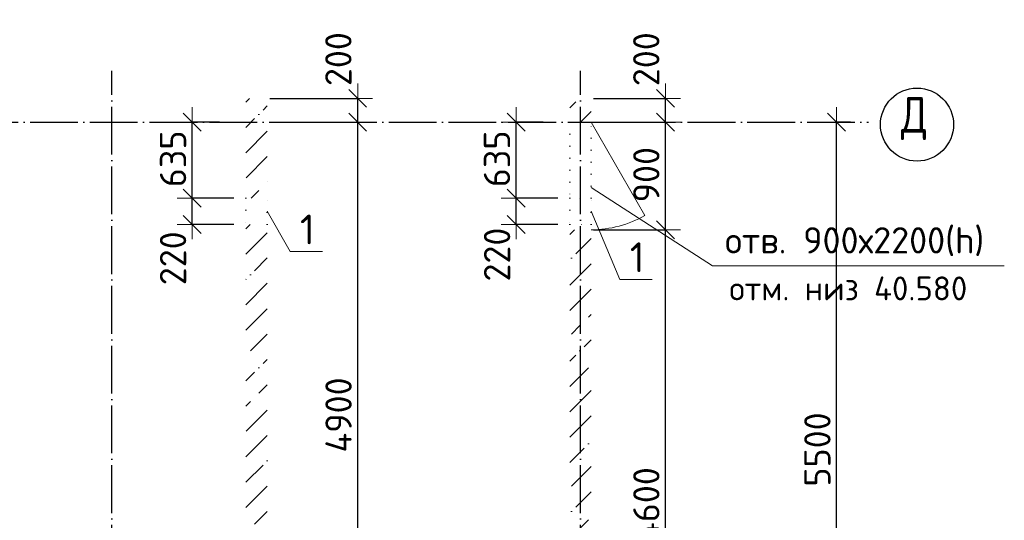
# Model space of a CAD drawing. Header units: millimetres. Extents: x 31376 to 89568, y 5935 to 20657.
# Tile 5 of 6: x 56089 to 64326, y 10568 to 14758. Entities that reach past the tile are written whole.
import ezdxf

# ---------------------------------------------------------------- set-up
doc = ezdxf.new("R2010")
doc.units = ezdxf.units.MM
doc.header["$PDMODE"] = 65
for name, pattern in [('______11', [500, 400, -50, 0, -50]), ('______5', [1100, 800, -100, 100, -100]), ('______9', [100, 0, -100])]:
    doc.linetypes.add(name, pattern=pattern)
for name, color, linetype, lineweight in [('Высотная отметка (окна)', 7, 'Continuous', 13), ('Высотная отметка (отверстия)', 7, 'Continuous', 13), ('Макрос окна_ общее', 7, 'Continuous', 13), ('Размерная линия_ общее', 7, 'Continuous', 13), ('Стена_ общее', 7, 'Continuous', 35)]:
    doc.layers.add(name, color=color, linetype=linetype, lineweight=lineweight)
doc.layers.add('Осевая линия_ общее', color=7, linetype='______5', lineweight=13, true_color=0xa0a0a0)
doc.styles.add('ISOCPEUR', font='ISOCPEUR')
doc.dimstyles.new('DIMSTYLE_2', dxfattribs={"dimtxt": 220, "dimasz": 250, "dimexe": 0, "dimexo": 0, "dimgap": 110, "dimtad": 2, "dimdec": 0, "dimrnd": 5, "dimzin": 12, "dimdsep": 46, "dimtxsty": 'ISOCPEUR', "dimblk1": 'ALL_ML_STRICH', "dimblk2": 'ALL_ML_STRICH', "dimsah": 1, "dimcen": 0, "dimclrd": 7, "dimclre": 256, "dimclrt": 7, "dimadec": 0, "dimazin": 0, "dimtfac": 1, "dimtdec": 0, "dimtix": 1, "dimtmove": 2, "dimatfit": 3, "dimfxl": 0, "dimtzin": 0, "dimlwd": 0, "dimlwe": -3, "dimarcsym": 0})
doc.dimstyles.new('DIMSTYLE_3', dxfattribs={"dimtxt": 220, "dimasz": 250, "dimexe": 0, "dimexo": 0, "dimgap": 110, "dimtad": 2, "dimdec": 0, "dimrnd": 5, "dimzin": 12, "dimdsep": 46, "dimtxsty": 'ISOCPEUR', "dimblk1": 'ALL_ML_STRICH', "dimblk2": 'ALL_ML_STRICH', "dimsah": 1, "dimcen": 0, "dimclrd": 7, "dimclre": 256, "dimclrt": 7, "dimadec": 0, "dimazin": 0, "dimtfac": 1, "dimtdec": 0, "dimtix": 1, "dimtmove": 2, "dimatfit": 3, "dimfxl": 0, "dimtzin": 0, "dimlwd": 0, "dimlwe": -3, "dimarcsym": 0})
doc.dimstyles.new('DIMSTYLE_5', dxfattribs={"dimtxt": 220, "dimasz": 250, "dimexe": 0, "dimexo": 0, "dimgap": 110, "dimtad": 2, "dimdec": 0, "dimrnd": 5, "dimzin": 12, "dimdsep": 46, "dimtxsty": 'ISOCPEUR', "dimblk1": 'ALL_ML_STRICH', "dimblk2": 'ALL_ML_STRICH', "dimsah": 1, "dimcen": 0, "dimclrd": 7, "dimclre": 256, "dimclrt": 7, "dimadec": 0, "dimazin": 0, "dimtfac": 1, "dimtdec": 0, "dimtix": 1, "dimtmove": 2, "dimatfit": 3, "dimfxl": 0, "dimtvp": 1.2, "dimtzin": 0, "dimlwd": 0, "dimlwe": -3, "dimarcsym": 0})
pattern_1 = [(45, (0, 0), (-212.132, 212.132), [400, -50, 0, -50]), (45, (-106.07, 106.07), (-212.132, 212.132), [800, -100, 100, -100])]

# ---------------------------------------------------------------- blocks, each defined once
blk = doc.blocks.new('ALL_ML_STRICH')
at = {"color": 0, "linetype": 'ByBlock', "lineweight": -2}
for p, q in [((0, -0.5), (0, 0.5)), ((-1, 0), (0.5, 0)), ((-0.3, -0.3), (0.3, 0.3))]:
    blk.add_line(p, q, dxfattribs=at)
blk = doc.blocks.new('*D3')
at = {"layer": 'DEFPOINTS', "color": 7, "linetype": 'Continuous', "lineweight": 13, "transparency": 33554687}
for p in [(63058.7, 13900), (62922.4, 8400), (62922.4, 8400)]:
    blk.add_point(p, dxfattribs=at)
at = {"layer": 'Размерная линия_ общее', "color": 253, "linetype": 'Continuous', "lineweight": -2, "true_color": 0xa0a0a0, "transparency": 33554687}
for p, q in [((63038.7, 13900), (62922.4, 13900)), ((62922.4, 8400), (62922.4, 8400))]:
    blk.add_line(p, q, dxfattribs=at)
at = {"layer": 'Размерная линия_ общее', "color": 7, "linetype": 'Continuous', "lineweight": -2, "transparency": 33554687}
blk.add_line((62922.4, 8400), (62922.4, 13900), dxfattribs=at)
at = {"layer": 'Размерная линия_ общее', "color": 7, "linetype": 'Continuous', "lineweight": 13, "transparency": 33554687, "xscale": 250, "yscale": 250, "zscale": 250}
for p, rotation in [((62922.4, 13900), 90), ((62922.4, 8400), 270)]:
    blk.add_blockref('ALL_ML_STRICH', p, dxfattribs=dict(at, rotation=rotation))
at = {"layer": 'Размерная линия_ общее', "color": 7, "linetype": 'Continuous', "lineweight": 13, "transparency": 33554687, "insert": (62762.4, 11161), "char_height": 220, "width": 880, "attachment_point": 5, "rotation": 90, "style": 'ISOCPEUR'}
blk.add_mtext('\\A1;{5500}', dxfattribs=at)
blk = doc.blocks.new('СЛОЖНЫЙ_ОБЪЕКТ_0')
at = {"layer": 'Осевая линия_ общее', "color": 253, "linetype": '______11', "lineweight": -3, "true_color": 0xa0a0a0, "transparency": 33554687}
for p, q in [((56860, 6628.5), (56860, 14330)), ((60780, 6628.5), (60780, 14330)), ((31670, 13900), (63190, 13900))]:
    blk.add_line(p, q, dxfattribs=at)
at = {"layer": 'Осевая линия_ общее', "color": 7, "linetype": 'Continuous', "lineweight": 25, "transparency": 33554687}
blk.add_circle((63595.8, 13880.5), 305.8, dxfattribs=at)
at = {"layer": 'Осевая линия_ общее', "color": 7, "linetype": 'Continuous', "lineweight": 25, "transparency": 33554687, "insert": (63460.8, 13750), "char_height": 300, "width": 392.646, "attachment_point": 7, "style": 'ISOCPEUR'}
blk.add_mtext('\\W0.82;Д', dxfattribs=at)
blk = doc.blocks.new('*D29')
at = {"layer": 'DEFPOINTS', "color": 7, "linetype": 'Continuous', "lineweight": 13, "transparency": 33554687}
for p in [(58160, 13900), (58160, 9000), (58916.2, 9000)]:
    blk.add_point(p, dxfattribs=at)
at = {"layer": 'Размерная линия_ общее', "color": 253, "linetype": 'Continuous', "lineweight": -2, "true_color": 0xa0a0a0, "transparency": 33554687}
for p, q in [((58180, 13900), (58916.2, 13900)), ((58180, 9000), (58916.2, 9000))]:
    blk.add_line(p, q, dxfattribs=at)
at = {"layer": 'Размерная линия_ общее', "color": 7, "linetype": 'Continuous', "lineweight": -2, "transparency": 33554687}
blk.add_line((58916.2, 9000), (58916.2, 13900), dxfattribs=at)
at = {"layer": 'Размерная линия_ общее', "color": 7, "linetype": 'Continuous', "lineweight": 13, "transparency": 33554687, "xscale": 250, "yscale": 250, "zscale": 250}
for p, rotation in [((58916.2, 13900), 90), ((58916.2, 9000), 270)]:
    blk.add_blockref('ALL_ML_STRICH', p, dxfattribs=dict(at, rotation=rotation))
at = {"layer": 'Размерная линия_ общее', "color": 7, "linetype": 'Continuous', "lineweight": 13, "transparency": 33554687, "insert": (58756.2, 11450), "char_height": 220, "width": 880, "attachment_point": 5, "rotation": 90, "style": 'ISOCPEUR'}
blk.add_mtext('\\A1;{4900}', dxfattribs=at)
blk = doc.blocks.new('*D30')
at = {"layer": 'DEFPOINTS', "color": 7, "linetype": 'Continuous', "lineweight": 13, "transparency": 33554687}
for p in [(58160, 14100), (58160, 13900), (58916.2, 13900)]:
    blk.add_point(p, dxfattribs=at)
at = {"layer": 'Размерная линия_ общее', "color": 253, "linetype": 'Continuous', "lineweight": -2, "true_color": 0xa0a0a0, "transparency": 33554687}
for p, q in [((58180, 14100), (58916.2, 14100)), ((58180, 13900), (58916.2, 13900))]:
    blk.add_line(p, q, dxfattribs=at)
at = {"layer": 'Размерная линия_ общее', "color": 7, "linetype": 'Continuous', "lineweight": -2, "transparency": 33554687}
blk.add_line((58916.2, 13900), (58916.2, 14100), dxfattribs=at)
at = {"layer": 'Размерная линия_ общее', "color": 7, "linetype": 'Continuous', "lineweight": 13, "transparency": 33554687, "xscale": 250, "yscale": 250, "zscale": 250}
for p, rotation in [((58916.2, 14100), 90), ((58916.2, 13900), 270)]:
    blk.add_blockref('ALL_ML_STRICH', p, dxfattribs=dict(at, rotation=rotation))
at = {"layer": 'Размерная линия_ общее', "color": 7, "linetype": 'Continuous', "lineweight": 13, "transparency": 33554687, "insert": (58754.7, 14428.3), "char_height": 220, "width": 660, "attachment_point": 5, "rotation": 90, "style": 'ISOCPEUR'}
blk.add_mtext('\\A1;{200}', dxfattribs=at)
blk = doc.blocks.new('*D34')
at = {"layer": 'DEFPOINTS', "color": 7, "linetype": 'Continuous', "lineweight": 13, "transparency": 33554687}
for p in [(60870, 13000), (60870, 8400), (61491.2, 8400)]:
    blk.add_point(p, dxfattribs=at)
at = {"layer": 'Размерная линия_ общее', "color": 253, "linetype": 'Continuous', "lineweight": -2, "true_color": 0xa0a0a0, "transparency": 33554687}
for p, q in [((60890, 13000), (61491.2, 13000)), ((60890, 8400), (61491.2, 8400))]:
    blk.add_line(p, q, dxfattribs=at)
at = {"layer": 'Размерная линия_ общее', "color": 7, "linetype": 'Continuous', "lineweight": -2, "transparency": 33554687}
blk.add_line((61491.2, 8400), (61491.2, 13000), dxfattribs=at)
at = {"layer": 'Размерная линия_ общее', "color": 7, "linetype": 'Continuous', "lineweight": 13, "transparency": 33554687, "xscale": 250, "yscale": 250, "zscale": 250}
for p, rotation in [((61491.2, 13000), 90), ((61491.2, 8400), 270)]:
    blk.add_blockref('ALL_ML_STRICH', p, dxfattribs=dict(at, rotation=rotation))
at = {"layer": 'Размерная линия_ общее', "color": 7, "linetype": 'Continuous', "lineweight": 13, "transparency": 33554687, "insert": (61331.2, 10700), "char_height": 220, "width": 880, "attachment_point": 5, "rotation": 90, "style": 'ISOCPEUR'}
blk.add_mtext('\\A1;{4600}', dxfattribs=at)
blk = doc.blocks.new('*D35')
at = {"layer": 'DEFPOINTS', "color": 7, "linetype": 'Continuous', "lineweight": 13, "transparency": 33554687}
for p in [(60870, 13900), (60870, 13000), (61491.2, 13000)]:
    blk.add_point(p, dxfattribs=at)
at = {"layer": 'Размерная линия_ общее', "color": 253, "linetype": 'Continuous', "lineweight": -2, "true_color": 0xa0a0a0, "transparency": 33554687}
for p, q in [((60890, 13900), (61491.2, 13900)), ((60890, 13000), (61491.2, 13000))]:
    blk.add_line(p, q, dxfattribs=at)
at = {"layer": 'Размерная линия_ общее', "color": 7, "linetype": 'Continuous', "lineweight": -2, "transparency": 33554687}
blk.add_line((61491.2, 13000), (61491.2, 13900), dxfattribs=at)
at = {"layer": 'Размерная линия_ общее', "color": 7, "linetype": 'Continuous', "lineweight": 13, "transparency": 33554687, "xscale": 250, "yscale": 250, "zscale": 250}
for p, rotation in [((61491.2, 13900), 90), ((61491.2, 13000), 270)]:
    blk.add_blockref('ALL_ML_STRICH', p, dxfattribs=dict(at, rotation=rotation))
at = {"layer": 'Размерная линия_ общее', "color": 7, "linetype": 'Continuous', "lineweight": 13, "transparency": 33554687, "insert": (61331.2, 13461), "char_height": 220, "width": 660, "attachment_point": 5, "rotation": 90, "style": 'ISOCPEUR'}
blk.add_mtext('\\A1;{900}', dxfattribs=at)
blk = doc.blocks.new('*D36')
at = {"layer": 'DEFPOINTS', "color": 7, "linetype": 'Continuous', "lineweight": 13, "transparency": 33554687}
for p in [(60870, 14100), (60870, 13900), (61491.2, 13900)]:
    blk.add_point(p, dxfattribs=at)
at = {"layer": 'Размерная линия_ общее', "color": 253, "linetype": 'Continuous', "lineweight": -2, "true_color": 0xa0a0a0, "transparency": 33554687}
for p, q in [((60890, 14100), (61491.2, 14100)), ((60890, 13900), (61491.2, 13900))]:
    blk.add_line(p, q, dxfattribs=at)
at = {"layer": 'Размерная линия_ общее', "color": 7, "linetype": 'Continuous', "lineweight": -2, "transparency": 33554687}
blk.add_line((61491.2, 13900), (61491.2, 14100), dxfattribs=at)
at = {"layer": 'Размерная линия_ общее', "color": 7, "linetype": 'Continuous', "lineweight": 13, "transparency": 33554687, "xscale": 250, "yscale": 250, "zscale": 250}
for p, rotation in [((61491.2, 14100), 90), ((61491.2, 13900), 270)]:
    blk.add_blockref('ALL_ML_STRICH', p, dxfattribs=dict(at, rotation=rotation))
at = {"layer": 'Размерная линия_ общее', "color": 7, "linetype": 'Continuous', "lineweight": 13, "transparency": 33554687, "insert": (61330.5, 14427.4), "char_height": 220, "width": 660, "attachment_point": 5, "rotation": 90, "style": 'ISOCPEUR'}
blk.add_mtext('\\A1;{200}', dxfattribs=at)
blk = doc.blocks.new('*D51')
at = {"layer": 'DEFPOINTS', "color": 7, "linetype": 'Continuous', "lineweight": 13, "transparency": 33554687}
for p in [(57980, 13265), (57531.6, 13045), (57980, 13045)]:
    blk.add_point(p, dxfattribs=at)
at = {"layer": 'Размерная линия_ общее', "color": 253, "linetype": 'Continuous', "lineweight": -2, "true_color": 0xa0a0a0, "transparency": 33554687}
for p, q in [((57880, 13265), (57531.6, 13265)), ((57880, 13045), (57531.6, 13045))]:
    blk.add_line(p, q, dxfattribs=at)
at = {"layer": 'Размерная линия_ общее', "color": 7, "linetype": 'Continuous', "lineweight": -2, "transparency": 33554687}
blk.add_line((57531.6, 13045), (57531.6, 13265), dxfattribs=at)
at = {"layer": 'Размерная линия_ общее', "color": 7, "linetype": 'Continuous', "lineweight": 13, "transparency": 33554687, "xscale": 250, "yscale": 250, "zscale": 250}
for p, rotation in [((57531.6, 13265), 90), ((57531.6, 13045), 270)]:
    blk.add_blockref('ALL_ML_STRICH', p, dxfattribs=dict(at, rotation=rotation))
at = {"layer": 'Размерная линия_ общее', "color": 7, "linetype": 'Continuous', "lineweight": 13, "transparency": 33554687, "insert": (57371.5, 12761.2), "char_height": 220, "width": 660, "attachment_point": 5, "rotation": 90, "style": 'ISOCPEUR'}
blk.add_mtext('\\A1;{220}', dxfattribs=at)
blk = doc.blocks.new('*D52')
at = {"layer": 'DEFPOINTS', "color": 7, "linetype": 'Continuous', "lineweight": 13, "transparency": 33554687}
for p in [(57859.3, 13900), (57531.6, 13265), (57980, 13265)]:
    blk.add_point(p, dxfattribs=at)
at = {"layer": 'Размерная линия_ общее', "color": 253, "linetype": 'Continuous', "lineweight": -2, "true_color": 0xa0a0a0, "transparency": 33554687}
for p, q in [((57759.3, 13900), (57531.6, 13900)), ((57880, 13265), (57531.6, 13265))]:
    blk.add_line(p, q, dxfattribs=at)
at = {"layer": 'Размерная линия_ общее', "color": 7, "linetype": 'Continuous', "lineweight": -2, "transparency": 33554687}
blk.add_line((57531.6, 13265), (57531.6, 13900), dxfattribs=at)
at = {"layer": 'Размерная линия_ общее', "color": 7, "linetype": 'Continuous', "lineweight": 13, "transparency": 33554687, "xscale": 250, "yscale": 250, "zscale": 250}
for p, rotation in [((57531.6, 13900), 90), ((57531.6, 13265), 270)]:
    blk.add_blockref('ALL_ML_STRICH', p, dxfattribs=dict(at, rotation=rotation))
at = {"layer": 'Размерная линия_ общее', "color": 7, "linetype": 'Continuous', "lineweight": 13, "transparency": 33554687, "insert": (57371.6, 13593.5), "char_height": 220, "width": 660, "attachment_point": 5, "rotation": 90, "style": 'ISOCPEUR'}
blk.add_mtext('\\A1;{635}', dxfattribs=at)
blk = doc.blocks.new('*D53')
at = {"layer": 'DEFPOINTS', "color": 7, "linetype": 'Continuous', "lineweight": 13, "transparency": 33554687}
for p in [(60690, 13265), (60241.6, 13045), (60690, 13045)]:
    blk.add_point(p, dxfattribs=at)
at = {"layer": 'Размерная линия_ общее', "color": 253, "linetype": 'Continuous', "lineweight": -2, "true_color": 0xa0a0a0, "transparency": 33554687}
for p, q in [((60590, 13265), (60241.6, 13265)), ((60590, 13045), (60241.6, 13045))]:
    blk.add_line(p, q, dxfattribs=at)
at = {"layer": 'Размерная линия_ общее', "color": 7, "linetype": 'Continuous', "lineweight": -2, "transparency": 33554687}
blk.add_line((60241.6, 13045), (60241.6, 13265), dxfattribs=at)
at = {"layer": 'Размерная линия_ общее', "color": 7, "linetype": 'Continuous', "lineweight": 13, "transparency": 33554687, "xscale": 250, "yscale": 250, "zscale": 250}
for p, rotation in [((60241.6, 13265), 90), ((60241.6, 13045), 270)]:
    blk.add_blockref('ALL_ML_STRICH', p, dxfattribs=dict(at, rotation=rotation))
at = {"layer": 'Размерная линия_ общее', "color": 7, "linetype": 'Continuous', "lineweight": 13, "transparency": 33554687, "insert": (60082.5, 12792.2), "char_height": 220, "width": 660, "attachment_point": 5, "rotation": 90, "style": 'ISOCPEUR'}
blk.add_mtext('\\A1;{220}', dxfattribs=at)
blk = doc.blocks.new('*D54')
at = {"layer": 'DEFPOINTS', "color": 7, "linetype": 'Continuous', "lineweight": 13, "transparency": 33554687}
for p in [(60569.3, 13900), (60241.6, 13265), (60690, 13265)]:
    blk.add_point(p, dxfattribs=at)
at = {"layer": 'Размерная линия_ общее', "color": 253, "linetype": 'Continuous', "lineweight": -2, "true_color": 0xa0a0a0, "transparency": 33554687}
for p, q in [((60469.3, 13900), (60241.6, 13900)), ((60590, 13265), (60241.6, 13265))]:
    blk.add_line(p, q, dxfattribs=at)
at = {"layer": 'Размерная линия_ общее', "color": 7, "linetype": 'Continuous', "lineweight": -2, "transparency": 33554687}
blk.add_line((60241.6, 13265), (60241.6, 13900), dxfattribs=at)
at = {"layer": 'Размерная линия_ общее', "color": 7, "linetype": 'Continuous', "lineweight": 13, "transparency": 33554687, "xscale": 250, "yscale": 250, "zscale": 250}
for p, rotation in [((60241.6, 13900), 90), ((60241.6, 13265), 270)]:
    blk.add_blockref('ALL_ML_STRICH', p, dxfattribs=dict(at, rotation=rotation))
at = {"layer": 'Размерная линия_ общее', "color": 7, "linetype": 'Continuous', "lineweight": 13, "transparency": 33554687, "insert": (60081.6, 13593.5), "char_height": 220, "width": 660, "attachment_point": 5, "rotation": 90, "style": 'ISOCPEUR'}
blk.add_mtext('\\A1;{635}', dxfattribs=at)

msp = doc.modelspace()

# ---------------------------------------------------------------- hatches: boundary and pattern name
at = {"layer": 'Стена_ общее', "linetype": 'Continuous', "lineweight": 18, "transparency": 33554687}
h = msp.add_hatch(dxfattribs=at)
h.set_pattern_fill('__________539', scale=100, style=0, pattern_type=2)
h.set_pattern_definition(pattern_1)
h.paths.add_polyline_path([(57980, 14100), (57980, 13265), (58160, 13265), (58160, 14100)], flags=0)
h = msp.add_hatch(dxfattribs=at)
h.set_pattern_fill('__________539', scale=100, style=0, pattern_type=2)
h.set_pattern_definition(pattern_1)
h.paths.add_polyline_path([(60690, 14100), (60690, 13900), (60870, 13900), (60870, 14100)], flags=0)
h = msp.add_hatch(dxfattribs=at)
h.set_pattern_fill('__________539', scale=100, style=0, pattern_type=2)
h.set_pattern_definition(pattern_1)
h.paths.add_polyline_path([(57980, 13045), (57980, 8500), (58160, 8500), (58160, 13045)], flags=0)
h = msp.add_hatch(dxfattribs=at)
h.set_pattern_fill('__________539', scale=100, style=0, pattern_type=2)
h.set_pattern_definition(pattern_1)
h.paths.add_polyline_path([(60870, 8320), (60870, 13000), (60690, 13000), (60690, 8320)], flags=0)

# ---------------------------------------------------------------- linework, layer by layer
at = {"layer": 'Высотная отметка (окна)', "color": 7, "linetype": 'Continuous', "lineweight": 13, "transparency": 33554687}
msp.add_lwpolyline([(60870, 13353.8), (61885.1, 12699.1), (64326.1, 12699.1)], dxfattribs=at)
at = {"layer": 'Высотная отметка (отверстия)', "color": 7, "linetype": 'Continuous', "lineweight": 13, "transparency": 33554687}
for points in [[(58160, 13155), (58351, 12818), (58621, 12818)], [(60870, 13155), (61110.5, 12584.9), (61380.5, 12584.9)]]:
    msp.add_lwpolyline(points, dxfattribs=at)
at = {"layer": 'Макрос окна_ общее', "color": 7, "linetype": 'Continuous', "lineweight": 13, "transparency": 33554687}
msp.add_line((60870, 13900), (61320, 13120.6), dxfattribs=at)
msp.add_arc((60870, 13900), 900, 270, 300, dxfattribs=at)
at = {"layer": 'Стена_ общее', "color": 7, "linetype": '______9', "lineweight": 13, "transparency": 33554687}
for p, q in [((60690, 13900), (60690, 13265)), ((60690, 13900), (60690, 13265)), ((60870, 13265), (60870, 13900)), ((60870, 13265), (60870, 13900)), ((57980, 13265), (57980, 13045)), ((57980, 13265), (57980, 13045)), ((58160, 13045), (58160, 13265)), ((58160, 13045), (58160, 13265)), ((60690, 13265), (60690, 13045)), ((60870, 13265), (60690, 13265)), ((60690, 13265), (60690, 13045)), ((60690, 13265), (60690, 13045)), ((60870, 13045), (60870, 13265)), ((60870, 13045), (60870, 13265)), ((60870, 13045), (60870, 13265)), ((60690, 13045), (60870, 13045)), ((60690, 13045), (60690, 13000)), ((60690, 13045), (60690, 13000)), ((60870, 13000), (60870, 13045)), ((60870, 13000), (60870, 13045))]:
    msp.add_line(p, q, dxfattribs=at)

# ---------------------------------------------------------------- block references
at = {"layer": 'Осевая линия_ общее', "color": 253, "linetype": '______11', "lineweight": -3, "true_color": 0xa0a0a0, "transparency": 33554687}
msp.add_blockref('СЛОЖНЫЙ_ОБЪЕКТ_0', (0, 0), dxfattribs=at)

# ---------------------------------------------------------------- texts
at = {"layer": 'Высотная отметка (окна)', "color": 7, "linetype": 'Continuous', "lineweight": 13, "transparency": 33554687, "style": 'ISOCPEUR'}
for s, insert, char_height, width, attachment_point in [('\\A1;{\\fISOCPEUR|i0|b0;\\H220.000000;\\W1.000000;\\C7;отв. 900х2200(h)}\\P', (61990.1, 12779.7), 220, 2373.905, 7), ('\\A1;{\\fISOCPEUR|i0|b0;\\H200.000000;\\W1.000000;\\C7;отм. низ 40.580}\\P', (62025.4, 12609.1), 200, 2068.01, 1)]:
    msp.add_mtext(s, dxfattribs=dict(at, insert=insert, char_height=char_height, width=width, attachment_point=attachment_point))
at = {"layer": 'Высотная отметка (отверстия)', "color": 7, "linetype": 'Continuous', "lineweight": 13, "transparency": 33554687, "char_height": 250, "width": 194.444, "attachment_point": 8, "style": 'ISOCPEUR'}
for insert in [(58496, 12878), (61255.5, 12644.9)]:
    msp.add_mtext('\\A1;{\\fISOCPEUR|i0|b0;\\H250.000000;\\W1.000000;\\C7;1}\\P', dxfattribs=dict(at, insert=insert))

# ---------------------------------------------------------------- dimensions: what is measured, and where the dimension line sits
at = {"layer": 'Размерная линия_ общее', "color": 7, "linetype": 'Continuous', "lineweight": 13, "transparency": 33554687}
for base, p1, p2, dimstyle, picture, middle in [((58916.2, 14100), (58180, 13900), (58180, 14100), 'DIMSTYLE_5', '*D30', (58754.7, 14428.3)), ((61491.2, 14100), (60890, 13900), (60890, 14100), 'DIMSTYLE_5', '*D36', (61330.5, 14427.4)), ((57531.6, 13900), (57880, 13265), (57759.3, 13900), 'DIMSTYLE_5', '*D52', (57371.6, 13593.5)), ((58916.2, 13900), (58180, 9000), (58180, 13900), 'DIMSTYLE_3', '*D29', (58756.2, 11450)), ((60241.6, 13900), (60590, 13265), (60469.3, 13900), 'DIMSTYLE_5', '*D54', (60081.6, 13593.5)), ((61491.2, 13900), (60890, 13000), (60890, 13900), 'DIMSTYLE_3', '*D35', (61331.2, 13461)), ((62922.4, 13900), (62922.4, 8400), (63038.7, 13900), 'DIMSTYLE_2', '*D3', (62762.4, 11161)), ((57531.6, 13265), (57880, 13045), (57880, 13265), 'DIMSTYLE_5', '*D51', (57371.5, 12761.2)), ((60241.6, 13265), (60590, 13045), (60590, 13265), 'DIMSTYLE_5', '*D53', (60082.5, 12792.2)), ((61491.2, 13000), (60890, 8400), (60890, 13000), 'DIMSTYLE_3', '*D34', (61331.2, 10700))]:
    dim = msp.add_linear_dim(base=base, p1=p1, p2=p2, angle=90, dimstyle=dimstyle, override={"dimpost": '<>', "dimclrd": 7, "dimclre": 253, "dimclrt": 7, "dimlwd": 0, "dimlwe": 65533}, dxfattribs=at)
    dim.commit()
    dim.dimension.update_dxf_attribs({"geometry": picture, "text_midpoint": middle, "dimtype": 160})

doc.saveas('drawing.dxf')
